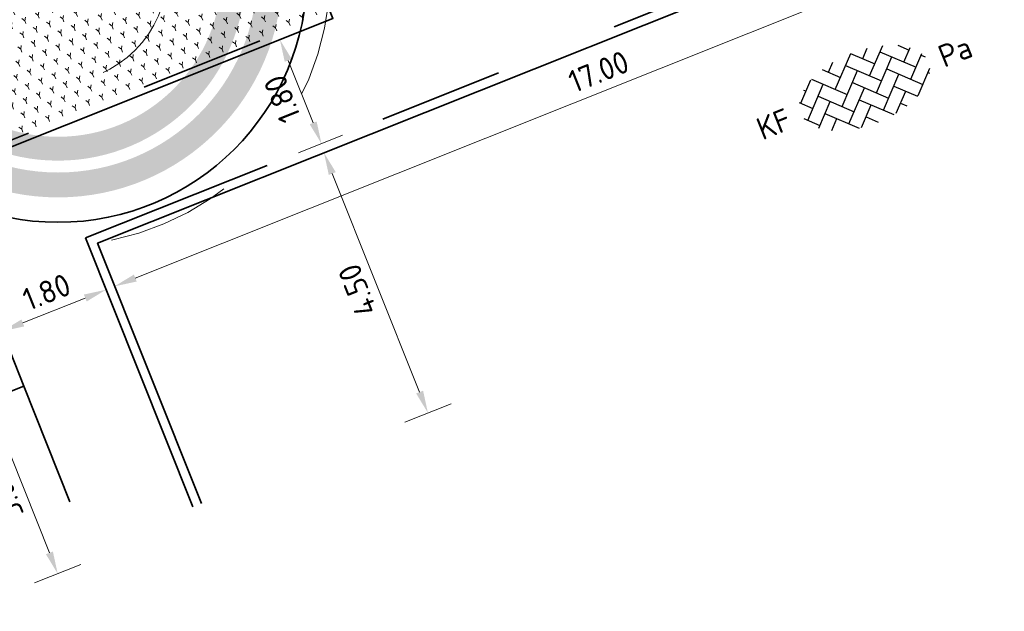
# Model space of a CAD drawing. Header units: metres. Extents: x 126075 to 126745, y 502461 to 502767.
# Tile 8 of 94: x 126537 to 126553, y 502491 to 502500. Entities that reach past the tile are written whole.
import ezdxf
from ezdxf.enums import TextEntityAlignment as Align

# ---------------------------------------------------------------- set-up
doc = ezdxf.new("R2010")
doc.units = ezdxf.units.M
doc.header["$PDSIZE"] = 1
for name, pattern in [('NLCS-HIDDEN', [4, 2, -2]), ('VH-OPSLUITBAND-SO', [10, 4, -2, 2, -2]), ('VH-OPSLUITBAND_VARIANT01-SO', [14, 8, -2, 2, -2]), ('ZZ-HIDDEN-SO', [4, 2, -2])]:
    doc.linetypes.add(name, pattern=pattern)
doc.layers.get('0').update_dxf_attribs({"linetype": 'CONTINUOUS'})
doc.layers.get('DEFPOINTS').update_dxf_attribs({"linetype": 'CONTINUOUS'})
doc.layers.add('N-GV-GR-BOOM-BESCHERMDEWORTELRUIMTE-GN', color=7, linetype='NLCS-HIDDEN', lineweight=0, plot=False)
doc.layers.add('N-GV-GR-BOOM_SOORT-V', color=7, linetype='CONTINUOUS', lineweight=18, true_color=0x025a01)
for name, color, linetype, lineweight in [('N-WE-GR-BEPLANTING-A-200', 92, 'CONTINUOUS', 18), ('N-WE-GR-BOOM-S', 90, 'CONTINUOUS', 25), ('N-WE-VH-KANTOPSLUITING_OPSLUITBAND_100X200-G', 150, 'VH-OPSLUITBAND-SO', 35), ('N-WE-VH-KANTOPSLUITING_OPSLUITBAND_150X250-G', 150, 'VH-OPSLUITBAND_VARIANT01-SO', 35), ('N-WE-VH-KANTOPSLUITING_VOORKANTBAND-G', 50, 'CONTINUOUS', 35), ('N-WE-VH-MATERIAALGRENS-G', 7, 'ZZ-HIDDEN-SO', 35), ('N-WE-VH-OPENVERHARDING_BETONSTRAATSTEEN_KEIFORMAAT_KEPERVERBAND-S-200', 252, 'CONTINUOUS', 25), ('N-XX-GR-BOOM-T25', 7, 'CONTINUOUS', 25), ('X-XX-AL-M', 7, 'CONTINUOUS', 18), ('X01-XX-AL-M', 7, 'CONTINUOUS', 18)]:
    doc.layers.add(name, color=color, linetype=linetype, lineweight=lineweight)
doc.styles.add('NLCS-ISO', font='NLCS-ISO.ttf')
doc.styles.add('NLCS-ISO-M200-T18', font='NLCS-ISO.ttf', dxfattribs={"height": 0.36})
doc.styles.add('NLCS-ISO-M200-T25', font='NLCS-ISO.ttf', dxfattribs={"height": 0.5})
doc.dimstyles.new('NLCS-M200-T18-PIJL_L2_H1', dxfattribs={"dimscale": 0.2, "dimtxt": 2.5, "dimasz": 1.8, "dimexe": 2, "dimexo": 2, "dimgap": 0.7, "dimtad": 1, "dimzin": 0, "dimdsep": 46, "dimtxsty": 'NLCS-ISO-M200-T18', "dimcen": 0, "dimdle": 2, "dimclrd": 256, "dimclre": 256, "dimclrt": 10, "dimadec": 1, "dimazin": 0, "dimtfac": 1, "dimtdec": 3, "dimtofl": 0, "dimtmove": 0, "dimatfit": 3, "dimfxl": 2, "dimfxlon": 1, "dimtfillclr": 256, "dimtolj": 1, "dimtzin": 0, "dimlwd": -1, "dimlwe": -1, "dimarcsym": 0})

# ---------------------------------------------------------------- blocks, each defined once
blk = doc.blocks.new('*D302')
at = {"layer": 'DEFPOINTS', "color": 0, "transparency": 16777216}
for p in [(126542.1282764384, 502498.253719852), (126538.4929851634, 502496.8015666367), (126540.16229743, 502492.6226437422)]:
    blk.add_point(p, dxfattribs=at)
at = {"layer": 'X-XX-AL-M', "transparency": 16777216}
for p, q in [((126541.7568166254, 502498.1053365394), (126542.4997362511, 502498.4021031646)), ((126543.6640437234, 502494.4091107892), (126542.2618214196, 502497.9194060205)), ((126543.426128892, 502493.9264136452), (126544.1690485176, 502494.2231802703))]:
    blk.add_line(p, q, dxfattribs=at)
for points in [[(126542.2061024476, 502497.8971485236), (126542.3175403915, 502497.9416635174), (126542.1282764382, 502498.253719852)], [(126543.6083247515, 502494.3868532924), (126543.7197626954, 502494.4313682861), (126543.7975887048, 502494.0747969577)]]:
    blk.add_solid(points, dxfattribs=at)
at = {"layer": 'X-XX-AL-M', "color": 10, "transparency": 16777216, "insert": (126542.6657647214, 502496.0455517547), "char_height": 0.36, "attachment_point": 5, "rotation": 111.77472912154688, "style": 'NLCS-ISO-M200-T18'}
blk.add_mtext('\\A1;4.50', dxfattribs=at)
blk = doc.blocks.new('*D303')
at = {"layer": 'DEFPOINTS', "color": 0, "transparency": 16777216}
for p in [(126554.2728802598, 502503.1050025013), (126538.4883419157, 502496.7997118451), (126538.7648356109, 502496.1075430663)]:
    blk.add_point(p, dxfattribs=at)
at = {"layer": 'X-XX-AL-M', "transparency": 16777216}
for p, q in [((126554.4212635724, 502502.7335426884), (126554.6977572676, 502502.0413739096)), ((126554.2150601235, 502502.2792887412), (126539.0991494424, 502496.2410880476)), ((126538.6367252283, 502496.4282520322), (126538.9132189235, 502495.7360832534))]:
    blk.add_line(p, q, dxfattribs=at)
for points in [[(126554.1928026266, 502502.3350077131), (126554.2373176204, 502502.2235697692), (126554.549373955, 502502.4128337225)], [(126539.0768919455, 502496.2968070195), (126539.1214069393, 502496.1853690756), (126538.7648356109, 502496.1075430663)]]:
    blk.add_solid(points, dxfattribs=at)
at = {"layer": 'X-XX-AL-M', "color": 10, "transparency": 16777216, "insert": (126546.538398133, 502499.5573562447), "char_height": 0.36, "attachment_point": 5, "rotation": 21.774729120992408, "style": 'NLCS-ISO-M200-T18'}
blk.add_mtext('\\A1;17.00', dxfattribs=at)
blk = doc.blocks.new('SVH-BSS_KEIFORMAAT_KEPER-SO')
for p, q in [((-2.6194015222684, 2.619401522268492), (-1.484924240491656, 1.484924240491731)), ((-2.227386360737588, 0.7424621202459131), (0.005150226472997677, 2.97499870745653)), ((-2.227386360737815, 2.227386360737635), (-1.608667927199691, 2.846104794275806)), ((-0.005150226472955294, 2.97499870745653), (1.484924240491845, 1.484924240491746)), ((0.742462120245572, 2.227386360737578), (1.393847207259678, 2.878771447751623)), ((0.7424621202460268, 0.7424621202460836), (2.619401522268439, 2.61940152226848)), ((-5.197234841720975, 0.7424621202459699), (-3.759780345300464, 2.179916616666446)), ((-4.609777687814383, 1.63992920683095), (-4.454772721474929, 1.484924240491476)), ((-3.696160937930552, 2.211236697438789), (-1.484924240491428, -2.747801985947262e-13)), ((-0.7424621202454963, 2.227386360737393), (1.484924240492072, -2.321476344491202e-13)), ((2.227386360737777, 2.22738636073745), (4.454772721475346, -1.753042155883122e-13)), ((3.7123106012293, 0.7424621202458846), (4.609777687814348, 1.639929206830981)), ((3.75978034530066, 2.179916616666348), (4.45477272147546, 1.484924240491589)), ((3.759780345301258, 2.179916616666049), (4.454772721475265, 1.48492424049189)), ((-5.298273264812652, 0.8435005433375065), (-4.454772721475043, -7.582823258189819e-14)), ((-5.197234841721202, -0.7424621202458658), (-2.969848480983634, 1.48492424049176)), ((-2.227386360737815, -0.7424621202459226), (-2.463584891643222e-13, 1.484924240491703)), ((0.7424621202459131, -0.7424621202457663), (2.969848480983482, 1.48492424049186)), ((3.7123106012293, -0.7424621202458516), (5.298273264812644, 0.8435005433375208)), ((-4.609777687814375, -1.639929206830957), (-2.969848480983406, 3.785860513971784e-14)), ((-3.712310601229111, 0.7424621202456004), (-1.484924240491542, -1.484924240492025)), ((-2.227386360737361, -2.227386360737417), (2.083888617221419e-13, 2.083888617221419e-13)), ((-0.7424621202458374, 0.7424621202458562), (1.484924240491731, -1.48492424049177)), ((0.7424621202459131, -2.227386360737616), (2.969848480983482, 9.43689570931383e-15)), ((2.227386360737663, 0.7424621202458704), (4.454772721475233, -1.484924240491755)), ((5.197234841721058, 0.7424621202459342), (5.449474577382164, 0.4902223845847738)), ((-5.449474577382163, -0.4902223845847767), (-4.454772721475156, -1.484924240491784)), ((-3.712310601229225, -0.742462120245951), (-1.608667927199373, -2.846104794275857)), ((-0.74246212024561, -0.74246212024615), (1.393847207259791, -2.878771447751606)), ((2.227386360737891, -0.7424621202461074), (3.696160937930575, -2.211236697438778)), ((3.759780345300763, -2.179916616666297), (5.449474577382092, -0.4902223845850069)), ((5.197234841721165, -0.7424621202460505), (5.298273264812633, -0.8435005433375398)), ((-3.696160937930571, -2.21123669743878), (-2.969848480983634, -1.484924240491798)), ((-1.393847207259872, -2.878771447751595), (9.470202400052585e-14, -1.484924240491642)), ((1.608667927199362, -2.846104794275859), (2.969848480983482, -1.484924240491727)), ((-0.7424621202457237, -2.227386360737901), (0.005150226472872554, -2.97499870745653)), ((2.22738636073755, -2.227386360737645), (2.619401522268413, -2.619401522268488)), ((-0.005150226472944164, -2.974998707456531), (9.470202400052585e-14, -2.969848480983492))]:
    blk.add_line(p, q)
at = {"style": 'NLCS-ISO'}
blk.add_attdef('FORMAAT', text='', height=1.8, dxfattribs=at).set_placement((-6.525, 1.224646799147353e-16), align=Align.MIDDLE_RIGHT)
blk.add_attdef('KLEUR', text='', height=1.8, dxfattribs=at).set_placement((6.525, -3.608224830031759e-16), align=Align.MIDDLE_LEFT)
at = {"style": 'NLCS-ISO', "flags": 1}
blk.add_attdef('FUNCTIE', text='', height=1.8, dxfattribs=at).set_placement((-5.167639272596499e-16, -3.975), align=Align.TOP_CENTER)
blk = doc.blocks.new('N-SGR-BOOM_BOL_2E')
h = blk.add_hatch(color=256)
h.dxf.hatch_style = 1
edge = h.paths.add_edge_path()
edge.add_arc((0, 0), 0.25, 0, 360)
at = {"layer": 'N-GV-GR-BOOM_SOORT-V', "transparency": 33554559}
h = blk.add_hatch(color=256, dxfattribs=at)
h.dxf.hatch_style = 1
h.paths.add_polyline_path([(-3.6, 4.440892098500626e-16, 1), (3.6, 0, 1)])
h.paths.add_polyline_path([(3.2, 0, -1), (-3.2, 4.440892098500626e-16, -1)], flags=16)
h = blk.add_hatch(color=256, dxfattribs=at)
h.dxf.hatch_style = 1
edge = h.paths.add_edge_path()
edge.add_arc((2.220446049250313e-16, -4.440892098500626e-16), 3.009631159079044, 0, 360)
edge = h.paths.add_edge_path(flags=16)
edge.add_arc((4.440892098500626e-16, -6.661338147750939e-16), 2.626330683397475, 0, 360)
at = {"lineweight": 35}
blk.add_circle((0, 0), 4, dxfattribs=at)
at = {"layer": 'N-GV-GR-BOOM-BESCHERMDEWORTELRUIMTE-GN'}
for radius in [4.370193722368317, 1.75]:
    blk.add_circle((-4.020463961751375e-10, 4.218057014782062e-10), radius, dxfattribs=at)
at = {"layer": 'N-XX-GR-BOOM-T25', "style": 'NLCS-ISO-M200-T25'}
blk.add_attdef('SOORT', text='', height=0.5, dxfattribs=at).set_placement((-4.020463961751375e-10, -0.8730997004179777), align=Align.MIDDLE_CENTER)
blk = doc.blocks.new('*D385')
at = {"layer": 'DEFPOINTS', "color": 0, "transparency": 16777216}
for p in [(126540.0591310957, 502504.8360300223), (126540.96374923, 502503.2798597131), (126529.4369229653, 502498.6612289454)]:
    blk.add_point(p, dxfattribs=at)
at = {"layer": 'X01-XX-AL-M', "transparency": 16777216}
for p, q in [((126529.7827385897, 502498.8622551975), (126529.0911073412, 502498.4602026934)), ((126530.1606174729, 502497.4162926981), (126529.6178465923, 502498.3499948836)), ((126530.6873567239, 502497.3060848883), (126529.9957254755, 502496.9040323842))]:
    blk.add_line(p, q, dxfattribs=at)
for points in [[(126529.5659742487, 502498.3198409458), (126529.6697189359, 502498.3801488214), (126529.4369229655, 502498.6612289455)], [(126530.1087451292, 502497.3861387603), (126530.2124898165, 502497.4464466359), (126530.3415410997, 502497.1050586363)]]:
    blk.add_solid(points, dxfattribs=at)
at = {"layer": 'X01-XX-AL-M', "color": 10, "transparency": 16777216, "insert": (126529.612579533, 502497.7223227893), "char_height": 0.36, "attachment_point": 5, "rotation": 120.1698863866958, "style": 'NLCS-ISO-M200-T18'}
blk.add_mtext('\\A1;1.80', dxfattribs=at)
blk = doc.blocks.new('*D386')
at = {"layer": 'DEFPOINTS', "color": 0, "transparency": 16777216}
for p in [(126538.9775247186, 502495.1699059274), (126536.7430573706, 502494.2795562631), (126540.0880000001, 502492.3829999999)]:
    blk.add_point(p, dxfattribs=at)
at = {"layer": 'X01-XX-AL-M', "transparency": 16777216}
for p, q in [((126537.1146448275, 502494.4276196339), (126536.3714699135, 502494.1314928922)), ((126537.7202756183, 502491.8270790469), (126536.8763144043, 502493.9451275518)), ((126538.225120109, 502491.6407137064), (126537.481945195, 502491.3445869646))]:
    blk.add_line(p, q, dxfattribs=at)
for points in [[(126536.8205762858, 502493.9229180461), (126536.9320525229, 502493.9673370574), (126536.7430573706, 502494.2795562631)], [(126537.6645374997, 502491.8048695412), (126537.7760137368, 502491.8492885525), (126537.8535326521, 502491.4926503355)]]:
    blk.add_solid(points, dxfattribs=at)
at = {"layer": 'X01-XX-AL-M', "color": 10, "transparency": 16777216, "insert": (126537.0010250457, 502492.7676526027), "char_height": 0.36, "attachment_point": 5, "rotation": 111.7253882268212, "style": 'NLCS-ISO-M200-T18'}
blk.add_mtext('\\A1;3.00', dxfattribs=at)
blk = doc.blocks.new('*D387')
at = {"layer": 'DEFPOINTS', "color": 0, "transparency": 16777216}
for p in [(126542.1320873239, 502500.3550655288), (126541.4206478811, 502500.0708739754), (126542.7998122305, 502498.683496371)]:
    blk.add_point(p, dxfattribs=at)
at = {"layer": 'X-XX-AL-M', "transparency": 16777216}
for p, q in [((126541.760627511, 502500.2066822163), (126541.0491880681, 502499.9224906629)), ((126541.9548278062, 502498.7336186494), (126541.5541928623, 502499.736560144)), ((126542.4283524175, 502498.5351130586), (126541.7169129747, 502498.2509215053))]:
    blk.add_line(p, q, dxfattribs=at)
for points in [[(126541.4984738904, 502499.7143026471), (126541.6099118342, 502499.7588176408), (126541.420647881, 502500.0708739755)], [(126541.8991088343, 502498.7113611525), (126542.0105467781, 502498.7558761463), (126542.0883727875, 502498.3993048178)]]:
    blk.add_solid(points, dxfattribs=at)
at = {"layer": 'X-XX-AL-M', "color": 10, "transparency": 16777216, "insert": (126541.4573424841, 502499.1163827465), "char_height": 0.36, "attachment_point": 5, "rotation": 111.77472911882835, "style": 'NLCS-ISO-M200-T18'}
blk.add_mtext('\\A1;1.80', dxfattribs=at)
blk = doc.blocks.new('*D389')
at = {"layer": 'DEFPOINTS', "color": 0, "transparency": 16777216}
for p in [(126538.3155103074, 502496.8414954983), (126536.6444585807, 502496.1739772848), (126538.6301814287, 502496.0537541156)]:
    blk.add_point(p, dxfattribs=at)
at = {"layer": 'X-XX-AL-M', "transparency": 16777216}
for p, q in [((126538.4817981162, 502496.4252139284), (126538.7785647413, 502495.6822943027)), ((126537.2934435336, 502495.5197808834), (126538.2958675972, 502495.9202091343)), ((126536.8107463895, 502495.7576957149), (126537.1075130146, 502495.0147760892))]:
    blk.add_line(p, q, dxfattribs=at)
for points in [[(126538.2736101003, 502495.9759281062), (126538.3181250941, 502495.8644901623), (126538.6301814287, 502496.0537541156)], [(126537.2711860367, 502495.5754998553), (126537.3157010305, 502495.4640619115), (126536.959129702, 502495.3862359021)]]:
    blk.add_solid(points, dxfattribs=at)
at = {"layer": 'X-XX-AL-M', "color": 10, "transparency": 16777216, "insert": (126537.6759489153, 502496.0171628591), "char_height": 0.36, "attachment_point": 5, "rotation": 21.774729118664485, "style": 'NLCS-ISO-M200-T18'}
blk.add_mtext('\\A1;1.80', dxfattribs=at)

msp = doc.modelspace()

# ---------------------------------------------------------------- hatches: boundary and pattern name
at = {"layer": 'N-WE-GR-BEPLANTING-A-200', "transparency": 33554559}
h = msp.add_hatch(dxfattribs=at)
h.set_pattern_fill('AGR-BEPLANTING_SOORT_01-SO', color=256, scale=0.2, pattern_type=2)
h.set_pattern_definition([(81.77472912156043, (126544.0224421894, 502499.1718880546), (-0.1814228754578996, 0.142895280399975), [0.05773520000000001, -0.1732052]), (141.7747291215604, (126544.0224421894, 502499.1718880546), (-0.2144623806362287, -0.0856691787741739), [0.05773520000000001, -0.1732052]), (291.7747291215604, (126544.0224421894, 502499.1718880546), (0.1814228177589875, -0.1428953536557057), [0.05, -0.35])])
h.paths.add_polyline_path([(126540.3324870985, 502504.994934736), (126542.1414239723, 502500.4664783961), (126536.5539424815, 502498.2345034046), (126533.1222831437, 502499.5094739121), (126532.560015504, 502500.4767154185)])

# ---------------------------------------------------------------- linework, layer by layer
at = {"layer": 'N-WE-VH-KANTOPSLUITING_OPSLUITBAND_100X200-G', "flags": 128}
msp.add_lwpolyline([(126540.3324870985, 502504.994934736), (126542.1414239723, 502500.4664783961), (126536.5539424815, 502498.2345034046), (126533.1222831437, 502499.5094739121), (126532.560015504, 502500.4767154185)], dxfattribs=at)
at = {"layer": 'N-WE-VH-KANTOPSLUITING_OPSLUITBAND_150X250-G'}
msp.add_lwpolyline([(126554.2170762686, 502503.2442359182), (126538.2980439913, 502496.8852203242), (126540.023, 502492.567)], dxfattribs=at)
at = {"layer": 'N-WE-VH-KANTOPSLUITING_VOORKANTBAND-G', "flags": 128}
for points in [[(126540.4198774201, 502505.0457356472), (126542.2713847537, 502500.410709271), (126536.5552453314, 502498.1273405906), (126533.0538476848, 502499.4282210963), (126532.4735615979, 502500.4264588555)], [(126554.2728802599, 502503.1050025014), (126538.4929851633, 502496.8015666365), (126540.1622974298, 502492.6226437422)]]:
    msp.add_lwpolyline(points, dxfattribs=at)
msp.add_lwpolyline([(126528.2323109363, 502490.8883497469), (126527.5770973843, 502492.5523917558, -0.3704482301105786), (126528.8610727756, 502496.2444468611), (126531.8220094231, 502497.9656704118), (126536.6444585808, 502496.1739772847), (126537.3093944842, 502494.5052199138)], format="xyb", close=True, dxfattribs=at)
at = {"layer": 'N-WE-VH-MATERIAALGRENS-G', "flags": 128}
msp.add_lwpolyline([(126537.3093944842, 502494.5052199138), (126538.4198697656, 502491.7183139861)], dxfattribs=at)

# ---------------------------------------------------------------- block references
at = {"layer": 'N-WE-GR-BOOM-S'}
msp.add_blockref('N-SGR-BOOM_BOL_2E', (126537.8576543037, 502501.1362428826), dxfattribs=at)
at = {"layer": 'N-WE-VH-OPENVERHARDING_BETONSTRAATSTEEN_KEIFORMAAT_KEPERVERBAND-S-200', "xscale": 0.2, "yscale": 0.2, "zscale": 0.2, "rotation": 21.77472912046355}
msp.add_blockref('SVH-BSS_KEIFORMAAT_KEPER-SO', (126550.8058753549, 502499.2971998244), dxfattribs=at).add_auto_attribs({'FORMAAT': 'KF', 'KLEUR': 'Pa'})

# ---------------------------------------------------------------- dimensions: what is measured, and where the dimension line sits
at = {"layer": 'X-XX-AL-M'}
for p1, p2, distance, picture, middle in [((126554.2728802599, 502503.1050025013), (126538.4883419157, 502496.7997118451), 0.7453498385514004, '*D303', (126546.538398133, 502499.5573562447)), ((126542.7998122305, 502498.683496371), (126542.132087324, 502500.3550655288), 0.7661011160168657, '*D387', (126541.4573424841, 502499.1163827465)), ((126540.1622974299, 502492.6226437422), (126538.4929851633, 502496.8015666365), -3.914599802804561, '*D302', (126542.6657647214, 502496.0455517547)), ((126536.6444585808, 502496.1739772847), (126538.3155103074, 502496.8414954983), -0.8482655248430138, '*D389', (126537.6759489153, 502496.0171628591))]:
    dim = msp.add_aligned_dim(p1=p1, p2=p2, distance=distance, dimstyle='NLCS-M200-T18-PIJL_L2_H1', dxfattribs=at)
    dim.commit()
    dim.dimension.update_dxf_attribs({"geometry": picture, "text_midpoint": middle})
at = {"layer": 'X01-XX-AL-M'}
dim = msp.add_linear_dim(base=(126529.4369229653, 502498.6612289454), p1=(126540.96374923, 502503.2798597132), p2=(126540.0591310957, 502504.8360300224), angle=120.16988638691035, dimstyle='NLCS-M200-T18-PIJL_L2_H1', dxfattribs=at)
dim.commit()
dim.dimension.update_dxf_attribs({"geometry": '*D385', "text_midpoint": (126529.8892320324, 502497.883143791), "dimtype": 161})
dim = msp.add_aligned_dim(p1=(126540.0880000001, 502492.383), p2=(126538.9775247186, 502495.1699059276), distance=2.405320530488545, dimstyle='NLCS-M200-T18-PIJL_L2_H1', dxfattribs=at)
dim.commit()
dim.dimension.update_dxf_attribs({"geometry": '*D386', "text_midpoint": (126537.0010250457, 502492.7676526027)})

doc.saveas('drawing.dxf')
